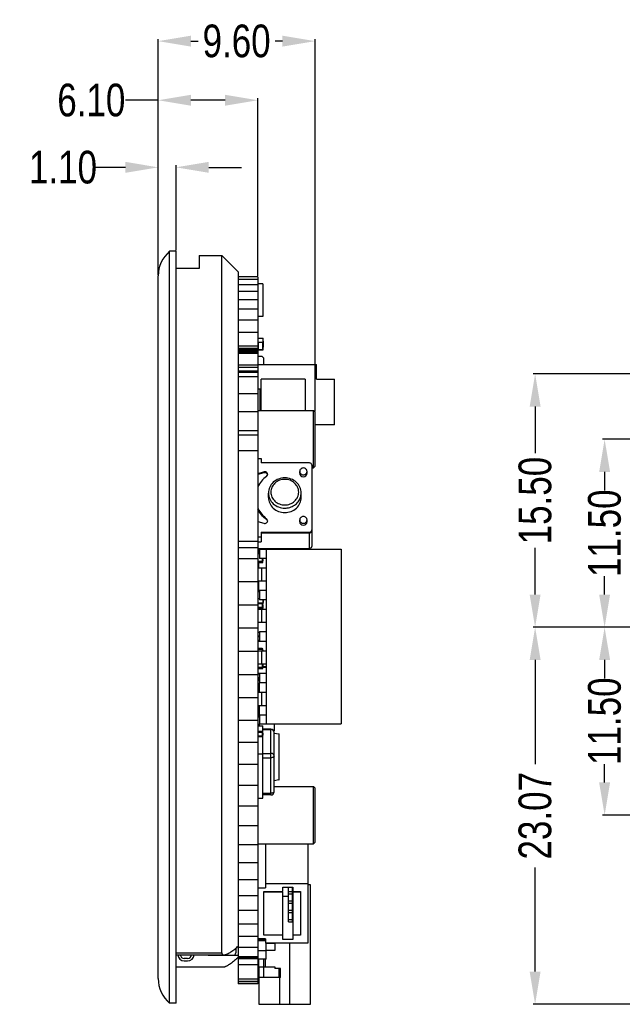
# Model space of a CAD drawing. Header units: inches. Extents: x 398 to 599, y 40 to 151.
# Tile 10 of 100: x 490 to 527, y 70 to 130. Entities that reach past the tile are written whole.
import ezdxf

# ---------------------------------------------------------------- set-up
doc = ezdxf.new("R2010")
doc.units = ezdxf.units.IN
doc.header["$LTSCALE"] = 1.21
doc.header["$MEASUREMENT"] = 0
doc.header["$PDMODE"] = 3
doc.header["$PDSIZE"] = 0.3125
doc.layers.get('0').update_dxf_attribs({"linetype": 'CONTINUOUS'})
doc.layers.get('Defpoints').update_dxf_attribs({"linetype": 'CONTINUOUS'})
doc.layers.add('DIM', color=3, linetype='CONTINUOUS')
doc.styles.get("Standard").update_dxf_attribs({"font": 'txt', "width": 0.8})
doc.dimstyles.get("Standard").update_dxf_attribs({"dimtxt": 0.15625, "dimasz": 0.1875, "dimexe": 0.125, "dimexo": 0.0625, "dimgap": 0.09, "dimtad": 0, "dimtih": 1, "dimtoh": 1, "dimzin": 4, "dimdsep": 46, "dimtxsty": 'Standard', "dimblk": '_FILLED', "dimblk1": '_FILLED', "dimblk2": '_FILLED', "dimcen": 0.09, "dimazin": 1, "dimtp": 0.01, "dimtm": 0.01, "dimtfac": 1, "dimtofl": 0, "dimtmove": 0, "dimatfit": 3, "dimldrblk": '_FILLED', "dimfxl": 1, "dimtolj": 1, "dimtzin": 4, "dimarcsym": 0})

# ---------------------------------------------------------------- blocks, each defined once
blk = doc.blocks.new('_FILLED')
at = {"color": 0, "linetype": 'ByBlock'}
blk.add_solid([(0, 0), (-1, 0.167), (-1, -0.167)], dxfattribs=at)
blk = doc.blocks.new('*D46')
at = {"layer": 'Defpoints', "color": 0}
for p in [(498.308, 121.061), (499.408, 115.925), (498.308, 114.425)]:
    blk.add_point(p, dxfattribs=at)
at = {"layer": 'DIM', "color": 0, "lineweight": -2}
for p, q in [((498.308, 114.488), (498.308, 121.186)), ((499.408, 115.988), (499.408, 121.186)), ((496.308, 121.061), (494.308, 121.061)), ((501.408, 121.061), (503.408, 121.061))]:
    blk.add_line(p, q, dxfattribs=at)
at = {"layer": 'DIM', "color": 0, "lineweight": -2, "xscale": 2, "yscale": 2, "zscale": 2}
blk.add_blockref('_FILLED', (498.308, 121.061), dxfattribs=at)
at = {"layer": 'DIM', "color": 0, "lineweight": -2, "xscale": 2, "yscale": 2, "zscale": 2, "rotation": 180}
blk.add_blockref('_FILLED', (499.408, 121.061), dxfattribs=at)
at = {"layer": 'DIM', "color": 0, "insert": (492.484, 121.061), "char_height": 2, "attachment_point": 5}
blk.add_mtext('\\A1;1.10', dxfattribs=at)
blk = doc.blocks.new('*D47')
at = {"layer": 'Defpoints', "color": 0}
for p in [(498.308, 125.166), (498.308, 114.457), (504.408, 114.358)]:
    blk.add_point(p, dxfattribs=at)
at = {"layer": 'DIM', "color": 0, "lineweight": -2}
for p, q in [((498.308, 125.166), (496.308, 125.166)), ((498.308, 114.519), (498.308, 125.291)), ((502.408, 125.166), (500.308, 125.166)), ((504.408, 114.42), (504.408, 125.291))]:
    blk.add_line(p, q, dxfattribs=at)
at = {"layer": 'DIM', "color": 0, "lineweight": -2, "xscale": 2, "yscale": 2, "zscale": 2, "rotation": 180}
blk.add_blockref('_FILLED', (498.308, 125.166), dxfattribs=at)
at = {"layer": 'DIM', "color": 0, "lineweight": -2, "xscale": 2, "yscale": 2, "zscale": 2}
blk.add_blockref('_FILLED', (504.408, 125.166), dxfattribs=at)
at = {"layer": 'DIM', "color": 0, "insert": (494.218, 125.166), "char_height": 2, "attachment_point": 5}
blk.add_mtext('\\A1;6.10', dxfattribs=at)
blk = doc.blocks.new('*D48')
at = {"layer": 'Defpoints', "color": 0}
for p in [(498.308, 128.782), (498.308, 114.425), (507.908, 106.075)]:
    blk.add_point(p, dxfattribs=at)
at = {"layer": 'DIM', "color": 0, "lineweight": -2}
for p, q in [((498.308, 114.488), (498.308, 128.907)), ((500.308, 128.782), (500.751, 128.782)), ((505.908, 128.782), (505.464, 128.782)), ((507.908, 106.138), (507.908, 128.907))]:
    blk.add_line(p, q, dxfattribs=at)
at = {"layer": 'DIM', "color": 0, "lineweight": -2, "xscale": 2, "yscale": 2, "zscale": 2, "rotation": 180}
blk.add_blockref('_FILLED', (498.308, 128.782), dxfattribs=at)
at = {"layer": 'DIM', "color": 0, "lineweight": -2, "xscale": 2, "yscale": 2, "zscale": 2}
blk.add_blockref('_FILLED', (507.908, 128.782), dxfattribs=at)
at = {"layer": 'DIM', "color": 0, "insert": (503.108, 128.782), "char_height": 2, "attachment_point": 5}
blk.add_mtext('\\A1;9.60', dxfattribs=at)
blk = doc.blocks.new('*D58')
at = {"layer": 'Defpoints', "color": 0}
for p in [(538.001, 104.428), (525.63, 92.925), (527.333, 92.925)]:
    blk.add_point(p, dxfattribs=at)
at = {"layer": 'DIM', "color": 0, "lineweight": -2}
for p, q in [((537.939, 104.428), (525.505, 104.428)), ((525.63, 102.428), (525.63, 101.3)), ((525.63, 94.925), (525.63, 96.053)), ((527.27, 92.925), (525.505, 92.925))]:
    blk.add_line(p, q, dxfattribs=at)
at = {"layer": 'DIM', "color": 0, "lineweight": -2, "xscale": 2, "yscale": 2, "zscale": 2}
for p, rotation in [((525.63, 104.428), 90), ((525.63, 92.925), 270)]:
    blk.add_blockref('_FILLED', p, dxfattribs=dict(at, rotation=rotation))
at = {"layer": 'DIM', "color": 0, "insert": (525.63, 98.676), "char_height": 2, "attachment_point": 5, "rotation": 90}
blk.add_mtext('\\A1;11.50', dxfattribs=at)
blk = doc.blocks.new('*D59')
at = {"layer": 'Defpoints', "color": 0}
for p in [(540.251, 108.425), (521.377, 92.925), (527.333, 92.925)]:
    blk.add_point(p, dxfattribs=at)
at = {"layer": 'DIM', "color": 0, "lineweight": -2}
for p, q in [((540.189, 108.425), (521.252, 108.425)), ((521.377, 106.425), (521.377, 103.565)), ((521.377, 94.925), (521.377, 97.785)), ((527.27, 92.925), (521.252, 92.925))]:
    blk.add_line(p, q, dxfattribs=at)
at = {"layer": 'DIM', "color": 0, "lineweight": -2, "xscale": 2, "yscale": 2, "zscale": 2}
for p, rotation in [((521.377, 108.425), 90), ((521.377, 92.925), 270)]:
    blk.add_blockref('_FILLED', p, dxfattribs=dict(at, rotation=rotation))
at = {"layer": 'DIM', "color": 0, "insert": (521.377, 100.675), "char_height": 2, "attachment_point": 5, "rotation": 90}
blk.add_mtext('\\A1;15.50', dxfattribs=at)
blk = doc.blocks.new('*D60')
at = {"layer": 'Defpoints', "color": 0}
for p in [(525.63, 92.925), (527.333, 92.925), (538.001, 81.428)]:
    blk.add_point(p, dxfattribs=at)
at = {"layer": 'DIM', "color": 0, "lineweight": -2}
for p, q in [((527.27, 92.925), (525.505, 92.925)), ((525.63, 90.925), (525.63, 89.8)), ((525.63, 83.428), (525.63, 84.553)), ((537.939, 81.428), (525.505, 81.428))]:
    blk.add_line(p, q, dxfattribs=at)
at = {"layer": 'DIM', "color": 0, "lineweight": -2, "xscale": 2, "yscale": 2, "zscale": 2}
for p, rotation in [((525.63, 92.925), 90), ((525.63, 81.428), 270)]:
    blk.add_blockref('_FILLED', p, dxfattribs=dict(at, rotation=rotation))
at = {"layer": 'DIM', "color": 0, "insert": (525.63, 87.176), "char_height": 2, "attachment_point": 5, "rotation": 90}
blk.add_mtext('\\A1;11.50', dxfattribs=at)
blk = doc.blocks.new('*D67')
at = {"layer": 'Defpoints', "color": 0}
for p in [(521.377, 92.925), (527.333, 92.925), (549.281, 69.855)]:
    blk.add_point(p, dxfattribs=at)
at = {"layer": 'DIM', "color": 0, "lineweight": -2}
for p, q in [((527.27, 92.925), (521.252, 92.925)), ((521.377, 90.925), (521.377, 84.547)), ((521.377, 71.855), (521.377, 78.234)), ((549.219, 69.855), (521.252, 69.855))]:
    blk.add_line(p, q, dxfattribs=at)
at = {"layer": 'DIM', "color": 0, "lineweight": -2, "xscale": 2, "yscale": 2, "zscale": 2}
for p, rotation in [((521.377, 92.925), 90), ((521.377, 69.855), 270)]:
    blk.add_blockref('_FILLED', p, dxfattribs=dict(at, rotation=rotation))
at = {"layer": 'DIM', "color": 0, "insert": (521.377, 81.39), "char_height": 2, "attachment_point": 5, "rotation": 90}
blk.add_mtext('\\A1;23.07', dxfattribs=at)

msp = doc.modelspace()

# ---------------------------------------------------------------- linework, layer by layer
at = {"color": 7, "linetype": 'Continuous'}
for p, q in [((499.008, 69.925), (499.008, 115.925)), ((499.408, 115.925), (499.008, 115.925)), ((499.408, 69.925), (499.408, 115.925)), ((500.808, 115.675), (500.808, 114.87)), ((500.808, 115.675), (502.208, 115.675)), ((502.208, 73.002), (502.208, 115.675)), ((503.208, 114.675), (502.208, 115.675)), ((500.808, 114.87), (499.408, 114.87)), ((498.308, 71.425), (498.308, 114.425)), ((503.208, 114.358), (503.208, 71.098)), ((504.408, 114.358), (503.208, 114.358)), ((504.408, 114.201), (503.208, 114.201)), ((503.208, 114.102), (503.208, 110.994)), ((504.408, 113.878), (503.208, 113.878)), ((504.408, 114.358), (504.408, 71.098)), ((504.428, 111.93), (504.428, 113.93)), ((504.708, 113.93), (504.428, 113.93)), ((504.708, 113.93), (504.708, 111.93)), ((504.408, 113.464), (503.208, 113.464)), ((504.408, 112.963), (503.208, 112.963)), ((504.408, 112.375), (503.208, 112.375)), ((504.408, 111.704), (503.208, 111.704)), ((504.708, 111.93), (504.428, 111.93)), ((504.408, 110.952), (503.208, 110.952)), ((504.408, 110.607), (504.733, 110.607)), ((504.408, 110.374), (504.733, 110.374)), ((504.408, 110.303), (504.433, 110.303)), ((504.433, 110.356), (504.433, 109.911)), ((504.433, 110.356), (504.708, 110.356)), ((504.708, 109.911), (504.708, 110.356)), ((504.733, 110.339), (504.708, 110.339)), ((504.708, 110.303), (504.733, 110.303)), ((504.733, 109.893), (504.733, 110.607)), ((504.743, 110.431), (504.733, 110.431)), ((504.733, 110.398), (504.743, 110.398)), ((504.733, 110.307), (504.743, 110.307)), ((504.733, 110.294), (504.743, 110.294)), ((504.733, 110.279), (504.743, 110.279)), ((504.733, 110.266), (504.743, 110.266)), ((504.733, 110.263), (504.743, 110.263)), ((504.743, 110.431), (504.743, 110.058)), ((504.408, 110.122), (503.208, 110.122)), ((504.408, 109.971), (503.208, 109.971)), ((504.408, 109.954), (503.208, 109.954)), ((504.408, 109.887), (503.208, 109.887)), ((504.408, 109.809), (503.208, 109.809)), ((504.408, 109.731), (503.208, 109.731)), ((504.408, 109.677), (503.208, 109.677)), ((504.433, 110.197), (504.408, 110.197)), ((504.408, 109.964), (504.433, 109.964)), ((504.408, 109.893), (504.733, 109.893)), ((504.433, 109.911), (504.708, 109.911)), ((504.708, 109.964), (504.733, 109.964)), ((504.733, 109.928), (504.708, 109.928)), ((504.733, 110.191), (504.743, 110.191)), ((504.733, 110.144), (504.743, 110.144)), ((504.733, 110.13), (504.743, 110.13)), ((504.733, 110.068), (504.743, 110.068)), ((504.733, 110.058), (504.743, 110.058)), ((504.408, 109.505), (504.658, 109.505)), ((504.758, 109.405), (504.658, 109.505)), ((504.758, 109.405), (504.758, 109.005)), ((504.408, 108.949), (503.208, 108.949)), ((504.408, 108.812), (503.208, 108.812)), ((503.208, 108.789), (503.208, 106.695)), ((504.408, 108.593), (503.208, 108.593)), ((504.408, 108.568), (503.208, 108.568)), ((504.408, 108.553), (503.208, 108.553)), ((504.408, 108.511), (503.208, 108.511)), ((504.408, 109.005), (508.008, 109.005)), ((508.008, 108.105), (508.008, 109.005)), ((504.408, 108.245), (503.208, 108.245)), ((504.608, 106.175), (504.608, 108.105)), ((507.308, 108.105), (504.608, 108.105)), ((507.308, 108.105), (507.308, 106.175)), ((508.008, 108.105), (509.108, 108.105)), ((509.108, 105.305), (509.108, 108.105)), ((504.408, 107.505), (504.608, 107.505)), ((504.558, 106.175), (504.558, 107.505)), ((504.408, 107.206), (503.208, 107.206)), ((504.408, 106.105), (503.208, 106.105)), ((504.408, 106.175), (507.808, 106.175)), ((507.808, 102.675), (507.808, 106.175)), ((507.908, 106.075), (507.808, 106.175)), ((507.908, 102.775), (507.908, 106.075)), ((504.408, 104.948), (503.208, 104.948)), ((509.108, 105.305), (507.908, 105.305)), ((504.408, 104.677), (503.208, 104.677)), ((504.408, 103.724), (503.208, 103.724)), ((504.408, 103.251), (504.608, 103.251)), ((504.608, 103.251), (504.608, 102.975)), ((504.408, 102.326), (504.784, 102.431)), ((507.558, 102.975), (504.608, 102.975)), ((504.784, 102.431), (504.784, 102.372)), ((506.968, 102.342), (506.968, 102.459)), ((507.42, 102.342), (507.42, 102.459)), ((507.708, 102.837), (507.708, 98.868)), ((507.708, 102.675), (507.808, 102.675)), ((507.908, 102.775), (507.808, 102.675)), ((504.784, 102.372), (504.408, 102.267)), ((504.944, 102.151), (505.01, 102.277)), ((505.058, 100.858), (505.058, 101.132)), ((507.058, 100.858), (507.058, 101.132)), ((504.944, 99.565), (504.944, 99.506)), ((505.01, 99.44), (504.944, 99.565)), ((506.968, 99.374), (506.968, 99.492)), ((507.42, 99.374), (507.42, 99.492)), ((504.408, 99.39), (504.784, 99.285)), ((507.708, 98.84), (507.708, 97.883)), ((504.408, 98.465), (504.608, 98.465)), ((504.608, 98.741), (504.608, 98.152)), ((504.608, 98.741), (507.558, 98.741)), ((504.608, 98.702), (507.558, 98.702)), ((507.558, 98.681), (504.608, 98.681)), ((507.558, 98.741), (507.558, 98.702)), ((507.558, 98.681), (507.558, 97.745)), ((504.408, 98.168), (503.208, 98.168)), ((503.208, 98.043), (503.208, 97.783)), ((504.408, 97.783), (503.208, 97.783)), ((504.408, 98.152), (504.608, 98.152)), ((504.408, 97.745), (507.558, 97.745)), ((504.408, 97.645), (504.458, 97.645)), ((504.458, 97.745), (504.458, 97.487)), ((504.508, 97.705), (504.508, 97.135)), ((504.508, 97.705), (509.508, 97.705)), ((504.908, 97.705), (504.908, 97.745)), ((504.908, 97.705), (504.908, 87.005)), ((509.508, 97.705), (509.508, 87.005)), ((504.408, 97.103), (503.208, 97.103)), ((504.408, 97.457), (504.508, 97.457)), ((504.408, 97.426), (504.508, 97.426)), ((504.438, 96.877), (504.438, 97.487)), ((504.508, 97.487), (504.438, 97.487)), ((504.908, 97.135), (504.508, 97.135)), ((504.682, 97.135), (504.682, 96.877)), ((504.712, 96.908), (504.712, 97.135)), ((504.715, 97.122), (504.712, 97.122)), ((504.712, 97.085), (504.715, 97.085)), ((504.715, 97.056), (504.712, 97.056)), ((504.712, 97.045), (504.715, 97.045)), ((504.715, 96.993), (504.712, 96.993)), ((504.715, 97.135), (504.715, 97.085)), ((504.715, 97.056), (504.715, 96.982)), ((504.712, 96.938), (504.408, 96.938)), ((504.712, 96.908), (504.408, 96.908)), ((504.408, 96.865), (504.458, 96.865)), ((504.408, 96.565), (504.902, 96.565)), ((504.438, 96.877), (504.682, 96.877)), ((504.458, 96.877), (504.458, 96.565)), ((504.659, 96.165), (504.658, 96.564)), ((504.715, 96.982), (504.712, 96.982)), ((504.658, 95.766), (504.659, 96.165)), ((504.408, 95.698), (503.208, 95.698)), ((504.408, 95.765), (504.902, 95.765)), ((504.408, 95.442), (504.458, 95.442)), ((504.438, 95.442), (504.438, 95.765)), ((504.458, 95.765), (504.458, 95.127)), ((504.508, 95.195), (504.508, 94.595)), ((504.508, 95.195), (504.908, 95.195)), ((504.408, 95.112), (504.508, 95.112)), ((504.408, 94.68), (504.508, 94.68)), ((504.508, 95.127), (504.458, 95.127)), ((504.908, 94.595), (504.508, 94.595)), ((504.733, 94.35), (504.733, 94.595)), ((504.733, 94.589), (504.743, 94.589)), ((504.733, 94.585), (504.743, 94.585)), ((504.743, 94.589), (504.743, 94.431)), ((504.408, 94.281), (503.208, 94.281)), ((504.712, 94.123), (504.408, 94.123)), ((504.408, 94.025), (504.902, 94.025)), ((504.438, 94.025), (504.438, 94.398)), ((504.682, 94.398), (504.438, 94.398)), ((504.438, 94.367), (504.712, 94.367)), ((504.438, 94.093), (504.682, 94.093)), ((504.438, 94.093), (504.682, 94.093)), ((504.659, 93.625), (504.658, 94.024)), ((504.682, 94.398), (504.682, 94.025)), ((504.712, 94.123), (504.712, 94.367)), ((504.712, 94.35), (504.733, 94.35)), ((504.712, 94.302), (504.715, 94.302)), ((504.712, 94.257), (504.715, 94.257)), ((504.715, 94.24), (504.712, 94.24)), ((504.715, 94.195), (504.712, 94.195)), ((504.715, 94.188), (504.712, 94.188)), ((504.712, 94.146), (504.715, 94.146)), ((504.715, 94.129), (504.712, 94.129)), ((504.712, 94.025), (504.712, 94.123)), ((504.715, 94.084), (504.712, 94.084)), ((504.715, 94.302), (504.715, 94.084)), ((504.733, 94.435), (504.743, 94.435)), ((504.733, 94.431), (504.743, 94.431)), ((504.658, 93.226), (504.659, 93.625)), ((504.408, 92.858), (503.208, 92.858)), ((504.408, 93.225), (504.902, 93.225)), ((504.508, 92.594), (504.408, 92.594)), ((504.428, 92.488), (504.408, 92.488)), ((504.428, 92.38), (504.428, 92.594)), ((504.438, 92.077), (504.438, 92.382)), ((504.508, 92.382), (504.438, 92.382)), ((504.438, 92.351), (504.508, 92.351)), ((504.508, 92.655), (504.508, 92.055)), ((504.508, 92.655), (504.908, 92.655)), ((504.508, 92.107), (504.408, 92.107)), ((504.428, 91.726), (504.408, 91.726)), ((504.428, 91.618), (504.428, 92.079)), ((504.438, 92.077), (504.508, 92.077)), ((504.438, 91.485), (504.438, 91.62)), ((504.682, 91.62), (504.438, 91.62)), ((504.438, 91.589), (504.712, 91.589)), ((504.908, 92.055), (504.508, 92.055)), ((504.682, 91.62), (504.682, 91.485)), ((504.712, 91.485), (504.712, 91.589)), ((504.408, 91.434), (503.208, 91.434)), ((504.408, 91.485), (504.902, 91.485)), ((504.659, 91.085), (504.658, 91.484)), ((504.658, 90.686), (504.659, 91.085)), ((504.712, 91.524), (504.715, 91.524)), ((504.715, 91.524), (504.715, 91.485)), ((504.408, 90.685), (504.902, 90.685)), ((504.712, 90.461), (504.408, 90.461)), ((504.712, 90.431), (504.408, 90.431)), ((504.428, 90.094), (504.428, 90.402)), ((504.438, 90.4), (504.438, 90.685)), ((504.438, 90.4), (504.682, 90.4)), ((504.682, 90.685), (504.682, 90.4)), ((504.712, 90.431), (504.712, 90.685)), ((504.715, 90.645), (504.712, 90.645)), ((504.712, 90.608), (504.715, 90.608)), ((504.715, 90.579), (504.712, 90.579)), ((504.712, 90.568), (504.715, 90.568)), ((504.715, 90.516), (504.712, 90.516)), ((504.715, 90.505), (504.712, 90.505)), ((504.908, 90.503), (504.712, 90.503)), ((504.712, 90.473), (504.908, 90.473)), ((504.715, 90.682), (504.715, 90.608)), ((504.715, 90.579), (504.715, 90.505)), ((504.408, 90.017), (503.208, 90.017)), ((504.428, 90.202), (504.408, 90.202)), ((504.508, 89.821), (504.408, 89.821)), ((504.438, 89.791), (504.438, 90.096)), ((504.508, 90.096), (504.438, 90.096)), ((504.438, 90.065), (504.508, 90.065)), ((504.438, 89.791), (504.508, 89.791)), ((504.508, 90.115), (504.508, 89.515)), ((504.508, 90.115), (504.908, 90.115)), ((504.508, 89.415), (504.408, 89.415)), ((504.438, 89.385), (504.438, 89.689)), ((504.508, 89.689), (504.438, 89.689)), ((504.438, 89.659), (504.508, 89.659)), ((504.438, 89.385), (504.508, 89.385)), ((504.438, 89.029), (504.438, 89.334)), ((504.508, 89.334), (504.438, 89.334)), ((504.438, 89.303), (504.508, 89.303)), ((504.508, 88.945), (504.508, 89.515)), ((504.908, 89.515), (504.508, 89.515)), ((504.408, 88.612), (503.208, 88.612)), ((504.508, 89.059), (504.408, 89.059)), ((504.408, 88.945), (504.902, 88.945)), ((504.438, 89.029), (504.508, 89.029)), ((504.659, 88.545), (504.658, 88.944)), ((504.408, 88.145), (504.902, 88.145)), ((504.408, 88.124), (504.508, 88.124)), ((504.408, 88.024), (504.433, 88.024)), ((504.408, 87.983), (504.433, 87.983)), ((504.433, 88.099), (504.433, 87.469)), ((504.433, 88.099), (504.508, 88.099)), ((504.438, 88.124), (504.438, 88.145)), ((504.508, 87.575), (504.508, 88.145)), ((504.658, 88.146), (504.659, 88.545)), ((504.433, 87.764), (504.408, 87.764)), ((504.408, 87.544), (504.433, 87.544)), ((504.408, 87.444), (504.508, 87.444)), ((504.433, 87.469), (504.508, 87.469)), ((504.508, 87.575), (504.508, 87.005)), ((504.508, 87.575), (504.908, 87.575)), ((504.408, 87.225), (503.208, 87.225)), ((504.508, 86.911), (504.408, 86.911)), ((504.408, 86.889), (504.708, 86.889)), ((504.508, 86.889), (504.508, 87.005)), ((504.508, 87.005), (509.508, 87.005)), ((504.708, 86.525), (504.708, 86.889)), ((505.408, 87.005), (505.408, 86.592)), ((504.408, 86.509), (504.712, 86.509)), ((504.712, 86.265), (504.408, 86.265)), ((504.438, 86.235), (504.438, 86.54)), ((504.682, 86.54), (504.438, 86.54)), ((504.438, 86.235), (504.682, 86.235)), ((504.682, 86.54), (504.682, 86.235)), ((505.208, 86.69), (504.708, 86.69)), ((504.708, 86.67), (505.208, 86.67)), ((504.708, 82.462), (504.708, 86.249)), ((504.712, 86.265), (504.712, 86.509)), ((504.715, 86.437), (504.712, 86.437)), ((504.715, 86.436), (504.712, 86.436)), ((504.715, 86.427), (504.712, 86.427)), ((504.712, 86.419), (504.715, 86.419)), ((504.715, 86.331), (504.712, 86.331)), ((504.715, 86.437), (504.715, 86.331)), ((505.208, 82.662), (505.208, 86.69)), ((505.408, 86.592), (505.378, 86.592)), ((505.408, 82.862), (505.408, 86.49)), ((505.408, 86.449), (505.691, 86.399)), ((505.691, 86.379), (505.408, 86.429)), ((505.691, 86.399), (505.691, 86.379)), ((505.691, 86.379), (505.691, 83.601)), ((505.691, 86.379), (505.708, 86.379)), ((505.708, 83.601), (505.708, 86.379)), ((504.408, 85.863), (503.208, 85.863)), ((504.408, 85.171), (504.708, 85.171)), ((504.708, 85.209), (505.208, 85.209)), ((504.708, 84.943), (505.208, 84.943)), ((504.408, 84.53), (503.208, 84.53)), ((504.408, 83.233), (503.208, 83.233)), ((505.408, 83.551), (505.691, 83.601)), ((505.691, 83.582), (505.408, 83.532)), ((505.408, 83.175), (507.808, 83.175)), ((505.708, 83.601), (505.691, 83.601)), ((505.691, 83.601), (505.691, 83.582)), ((507.808, 79.675), (507.808, 83.175)), ((507.908, 83.075), (507.808, 83.175)), ((504.708, 82.776), (505.208, 82.776)), ((505.208, 82.662), (504.708, 82.662)), ((507.908, 79.775), (507.908, 83.075)), ((504.408, 81.977), (503.208, 81.977)), ((504.408, 82.462), (504.708, 82.462)), ((504.408, 80.768), (503.208, 80.768)), ((504.408, 79.61), (503.208, 79.61)), ((504.408, 79.675), (507.808, 79.675)), ((504.876, 79.675), (504.876, 76.98)), ((507.458, 79.675), (507.458, 73.603)), ((507.908, 79.775), (507.808, 79.675)), ((504.408, 78.509), (503.208, 78.509)), ((504.408, 77.47), (503.208, 77.47)), ((504.876, 77.246), (507.458, 77.246)), ((507.631, 77.155), (507.458, 77.155)), ((507.631, 69.855), (507.631, 77.155)), ((504.408, 76.98), (504.876, 76.98)), ((504.768, 74.088), (504.768, 76.761)), ((504.768, 76.761), (505.937, 76.761)), ((505.937, 76.709), (504.768, 76.709)), ((505.937, 76.761), (505.937, 77.019)), ((505.937, 77.019), (506.553, 77.019)), ((505.937, 73.83), (505.937, 76.709)), ((506.283, 74.902), (506.283, 77.019)), ((506.283, 76.766), (506.533, 76.766)), ((506.283, 76.623), (506.533, 76.623)), ((506.533, 74.902), (506.533, 77.019)), ((506.553, 77.019), (506.553, 76.761)), ((506.553, 76.761), (507.019, 76.761)), ((506.553, 76.709), (506.553, 73.83)), ((507.019, 76.709), (506.553, 76.709)), ((507.019, 76.761), (507.019, 74.088)), ((504.408, 76.496), (503.208, 76.496)), ((506.283, 76.451), (505.937, 76.451)), ((506.283, 76.193), (506.533, 76.193)), ((506.283, 76.049), (506.533, 76.049)), ((506.553, 76.451), (506.533, 76.451)), ((504.408, 75.593), (503.208, 75.593)), ((506.283, 75.619), (506.533, 75.619)), ((506.283, 75.476), (506.533, 75.476)), ((504.408, 74.764), (503.208, 74.764)), ((506.283, 75.045), (506.533, 75.045)), ((506.283, 74.902), (506.533, 74.902)), ((504.408, 74.012), (503.208, 74.012)), ((504.876, 73.869), (504.408, 73.869)), ((504.876, 73.806), (504.408, 73.806)), ((504.876, 73.742), (504.408, 73.742)), ((505.937, 74.088), (504.768, 74.088)), ((504.876, 73.869), (504.876, 73.603)), ((507.458, 73.603), (504.876, 73.603)), ((504.908, 72.624), (504.908, 73.603)), ((504.908, 73.602), (505.451, 73.602)), ((505.451, 73.603), (505.451, 73.155)), ((506.553, 73.83), (505.937, 73.83)), ((506.351, 73.603), (506.351, 69.855)), ((507.019, 74.088), (506.553, 74.088)), ((499.408, 73.002), (502.208, 73.002)), ((503.058, 73.287), (503.058, 73.01)), ((504.408, 73.34), (503.208, 73.34)), ((504.908, 73.137), (504.408, 73.137)), ((505.451, 73.155), (504.908, 73.155)), ((499.408, 72.877), (502.327, 72.877)), ((500.108, 72.66), (499.908, 72.66)), ((499.908, 72.51), (500.108, 72.51)), ((501.358, 72.877), (501.358, 72.86)), ((501.358, 72.86), (503.208, 72.86)), ((501.658, 72.86), (501.658, 72.877)), ((504.408, 72.753), (503.208, 72.753)), ((504.408, 72.684), (503.208, 72.684)), ((504.408, 72.633), (503.208, 72.633)), ((504.908, 72.624), (504.408, 72.624)), ((504.451, 72.613), (504.408, 72.613)), ((504.451, 72.624), (504.451, 72.155)), ((504.751, 72.624), (504.751, 72.155)), ((504.851, 72.624), (504.851, 72.155)), ((502.293, 72.124), (499.408, 72.124)), ((504.408, 72.272), (503.208, 72.272)), ((504.451, 72.155), (505.451, 72.155)), ((504.471, 72.155), (504.471, 69.855)), ((504.771, 71.505), (504.771, 72.155)), ((505.451, 72.155), (505.451, 72.055)), ((505.801, 72.055), (505.451, 72.055)), ((505.706, 71.505), (505.706, 72.055)), ((505.731, 71.505), (505.731, 72.055)), ((505.801, 71.975), (505.731, 71.975)), ((505.801, 71.505), (505.801, 72.055)), ((504.408, 71.389), (503.208, 71.389)), ((504.408, 71.246), (503.208, 71.246)), ((504.408, 71.135), (503.208, 71.135)), ((504.408, 71.098), (503.208, 71.098)), ((505.801, 71.505), (504.471, 71.505)), ((505.801, 71.548), (505.731, 71.548)), ((505.751, 69.855), (505.751, 71.505)), ((499.408, 69.925), (499.008, 69.925)), ((504.471, 69.855), (507.631, 69.855))]:
    msp.add_line(p, q, dxfattribs=at)
at = {"color": 4, "linetype": 'Continuous'}
for p, q in [((503.208, 114.675), (503.208, 114.102)), ((503.208, 110.994), (503.208, 108.789)), ((503.208, 106.695), (503.208, 98.043))]:
    msp.add_line(p, q, dxfattribs=at)
at = {"color": 7, "linetype": 'Continuous'}
for centre, radius, start, end in [((500.265, 114.425), 1.957, 129.96621, 180), ((507.558, 102.817), 0.159, 84.80998, 89.98218), ((506.213, 101.127), 0.844, 340.63819, 341.93195), ((505.842, 100.875), 1.58, 204.78292, 206.563), ((507.574, 98.881), 0.133, 328.03567, 334.10295), ((507.574, 98.881), 0.134, 334.1007, 343.02777), ((507.577, 98.88), 0.131, 343.02161, 351.32937), ((507.583, 98.879), 0.125, 351.32303, 359.95179), ((504.438, 97.457), 0.0305, 90, 101.25005), ((504.438, 96.908), 0.0305, 180, 270), ((504.682, 96.908), 0.0305, 270, 0), ((504.682, 94.367), 0.0305, 360, 90), ((504.682, 94.123), 0.0305, 270, 0), ((504.682, 94.123), 0.0305, 270, 360), ((504.682, 91.589), 0.0305, 360, 90), ((504.438, 90.431), 0.0305, 180, 270), ((504.682, 90.431), 0.0305, 270, 0), ((504.438, 88.049), 0.0305, 234.17282, 259.63228), ((504.682, 86.509), 0.0305, 0, 90), ((504.682, 86.265), 0.0305, 270, 0), ((505.208, 86.49), 0.2, 0, 90), ((505.688, 86.379), 0.02, 0, 80), ((505.688, 83.601), 0.02, 280, 0), ((505.208, 82.862), 0.2, 270, 0), ((502.908, 73.01), 0.15, 269.99999, 359.99999), ((499.685, 77.386), 5.309, 311.04136, 311.57031), ((499.908, 72.91), 0.4, 184.68399, 270), ((499.908, 72.91), 0.25, 187.50805, 270), ((500.108, 72.91), 0.4, 270, 355.31601), ((500.108, 72.91), 0.25, 270, 352.49195), ((498.755, 77.571), 6.576, 312.03613, 312.33905), ((498.675, 77.659), 6.695, 312.33893, 312.61089), ((500.265, 71.425), 1.957, 180, 230.03379)]:
    msp.add_arc(centre, radius, start, end, dxfattribs=at)
for points, knots in [([(505.01, 102.277), (505.01, 102.302), (504.996, 102.353), (504.942, 102.412), (504.865, 102.44), (504.81, 102.438), (504.784, 102.431)], [0, 0, 0, 0, 0.239384, 0.486386, 0.743983, 1, 1, 1, 1]), ([(507.194, 102.667), (507.165, 102.667), (507.107, 102.655), (507.033, 102.61), (506.98, 102.542), (506.968, 102.486), (506.968, 102.459)], [0, 0, 0, 0, 0.254564, 0.511668, 0.758878, 1, 1, 1, 1]), ([(506.968, 102.459), (506.968, 102.432), (506.98, 102.376), (507.033, 102.307), (507.107, 102.263), (507.165, 102.251), (507.194, 102.251)], [0, 0, 0, 0, 0.241122, 0.488332, 0.745436, 1, 1, 1, 1]), ([(507.42, 102.459), (507.42, 102.486), (507.408, 102.542), (507.355, 102.61), (507.281, 102.655), (507.223, 102.667), (507.194, 102.667)], [0, 0, 0, 0, 0.241122, 0.488332, 0.745436, 1, 1, 1, 1]), ([(507.194, 102.251), (507.223, 102.251), (507.281, 102.263), (507.355, 102.307), (507.408, 102.376), (507.42, 102.432), (507.42, 102.459)], [0, 0, 0, 0, 0.254564, 0.511668, 0.758878, 1, 1, 1, 1]), ([(507.708, 102.837), (507.708, 102.861), (507.693, 102.911), (507.655, 102.945), (507.633, 102.957)], [0, 0, 0, 0, 0.490718, 1, 1, 1, 1]), ([(504.944, 102.151), (504.828, 102.067), (504.619, 101.872), (504.466, 101.63), (504.408, 101.504)], [0, 0, 0, 0, 0.505067, 1, 1, 1, 1]), ([(505.007, 102.249), (505, 102.279), (504.979, 102.317), (504.946, 102.343), (504.938, 102.349)], [0, 0, 0, 0, 0.742203, 1, 1, 1, 1]), ([(506.058, 102.064), (505.929, 102.064), (505.67, 102.016), (505.337, 101.814), (505.112, 101.503), (505.058, 101.254), (505.058, 101.132)], [0, 0, 0, 0, 0.256483, 0.509603, 0.756926, 1, 1, 1, 1]), ([(506.058, 101.973), (505.948, 101.973), (505.728, 101.932), (505.445, 101.762), (505.253, 101.501), (505.186, 101.19), (505.253, 100.879), (505.445, 100.618), (505.728, 100.448), (505.948, 100.408), (506.058, 100.408)], [0, 0, 0, 0, 0.129368, 0.256835, 0.379926, 0.500078, 0.620237, 0.743309, 0.870686, 1, 1, 1, 1]), ([(507.058, 101.132), (507.058, 101.254), (507.003, 101.503), (506.778, 101.814), (506.445, 102.016), (506.187, 102.064), (506.058, 102.064)], [0, 0, 0, 0, 0.243072, 0.490398, 0.74352, 1, 1, 1, 1]), ([(506.058, 100.408), (506.167, 100.408), (506.387, 100.449), (506.67, 100.618), (506.862, 100.879), (506.929, 101.19), (506.862, 101.501), (506.67, 101.762), (506.387, 101.932), (506.167, 101.973), (506.058, 101.973)], [0, 0, 0, 0, 0.129368, 0.256835, 0.379926, 0.500078, 0.620237, 0.743309, 0.870686, 1, 1, 1, 1]), ([(506.968, 102.342), (506.968, 102.288), (507.021, 102.174), (507.137, 102.134), (507.194, 102.134)], [0, 0, 0, 0, 0.485378, 1, 1, 1, 1]), ([(507.194, 102.134), (507.251, 102.134), (507.367, 102.174), (507.42, 102.288), (507.42, 102.342)], [0, 0, 0, 0, 0.514622, 1, 1, 1, 1]), ([(505.058, 101.132), (505.058, 101.012), (505.111, 100.765), (505.337, 100.459), (505.67, 100.259), (505.928, 100.211), (506.058, 100.211)], [0, 0, 0, 0, 0.240277, 0.486407, 0.741285, 1, 1, 1, 1]), ([(505.058, 100.858), (505.058, 100.738), (505.111, 100.492), (505.337, 100.186), (505.67, 99.985), (505.928, 99.938), (506.058, 99.938)], [0, 0, 0, 0, 0.240278, 0.486408, 0.741286, 1, 1, 1, 1]), ([(506.058, 99.938), (506.187, 99.938), (506.446, 99.985), (506.778, 100.186), (507.004, 100.492), (507.057, 100.738), (507.057, 100.858)], [0, 0, 0, 0, 0.258714, 0.513592, 0.759722, 1, 1, 1, 1]), ([(506.058, 100.211), (506.161, 100.211), (506.369, 100.242), (506.652, 100.372), (506.877, 100.579), (506.976, 100.755), (507.009, 100.847)], [0, 0, 0, 0, 0.255931, 0.510702, 0.758591, 1, 1, 1, 1]), ([(504.944, 99.506), (504.828, 99.591), (504.619, 99.785), (504.466, 100.027), (504.408, 100.154)], [0, 0, 0, 0, 0.5051, 1, 1, 1, 1]), ([(504.429, 100.168), (504.488, 100.05), (504.637, 99.826), (504.835, 99.644), (504.944, 99.565)], [0, 0, 0, 0, 0.495301, 1, 1, 1, 1]), ([(504.784, 99.285), (504.81, 99.278), (504.865, 99.276), (504.942, 99.304), (504.996, 99.363), (505.01, 99.415), (505.01, 99.44)], [0, 0, 0, 0, 0.256017, 0.513614, 0.760616, 1, 1, 1, 1]), ([(507.194, 99.7), (507.165, 99.7), (507.107, 99.688), (507.033, 99.643), (506.98, 99.575), (506.968, 99.519), (506.968, 99.492)], [0, 0, 0, 0, 0.254564, 0.511668, 0.758878, 1, 1, 1, 1]), ([(506.968, 99.492), (506.968, 99.465), (506.98, 99.409), (507.033, 99.34), (507.107, 99.296), (507.165, 99.284), (507.194, 99.284)], [0, 0, 0, 0, 0.241122, 0.488332, 0.745436, 1, 1, 1, 1]), ([(507.42, 99.492), (507.42, 99.519), (507.408, 99.575), (507.355, 99.643), (507.281, 99.688), (507.223, 99.7), (507.194, 99.7)], [0, 0, 0, 0, 0.241122, 0.488332, 0.745436, 1, 1, 1, 1]), ([(507.194, 99.284), (507.223, 99.284), (507.281, 99.296), (507.355, 99.34), (507.408, 99.409), (507.42, 99.465), (507.42, 99.492)], [0, 0, 0, 0, 0.254564, 0.511668, 0.758878, 1, 1, 1, 1]), ([(506.968, 99.374), (506.968, 99.321), (507.021, 99.207), (507.137, 99.167), (507.194, 99.167)], [0, 0, 0, 0, 0.485378, 1, 1, 1, 1]), ([(507.194, 99.167), (507.251, 99.167), (507.367, 99.207), (507.42, 99.321), (507.42, 99.374)], [0, 0, 0, 0, 0.514622, 1, 1, 1, 1]), ([(507.708, 97.883), (507.708, 97.847), (507.673, 97.771), (507.595, 97.745), (507.558, 97.745)], [0, 0, 0, 0, 0.485373, 1, 1, 1, 1]), ([(505.408, 86.49), (505.408, 86.513), (505.397, 86.562), (505.337, 86.642), (505.258, 86.67), (505.208, 86.67)], [0, 0, 0, 0, 0.239985, 0.48767, 1, 1, 1, 1]), ([(505.408, 85.029), (505.408, 85.052), (505.397, 85.101), (505.337, 85.181), (505.258, 85.209), (505.208, 85.209)], [0, 0, 0, 0, 0.239985, 0.48767, 1, 1, 1, 1]), ([(505.408, 85.029), (505.408, 85.001), (505.352, 84.964), (505.282, 84.947), (505.233, 84.943), (505.208, 84.943)], [0, 0, 0, 0, 0.369179, 0.664722, 1, 1, 1, 1]), ([(505.408, 82.862), (505.408, 82.833), (505.352, 82.797), (505.282, 82.78), (505.233, 82.776), (505.208, 82.776)], [0, 0, 0, 0, 0.369168, 0.664716, 1, 1, 1, 1]), ([(502.208, 73.002), (502.208, 72.992), (502.209, 72.973), (502.215, 72.947), (502.225, 72.925), (502.239, 72.907), (502.256, 72.893), (502.277, 72.884), (502.301, 72.878), (502.318, 72.877), (502.327, 72.877)], [0, 0, 0, 0, 0.150846, 0.284894, 0.405787, 0.518652, 0.629477, 0.74396, 0.866519, 1, 1, 1, 1]), ([(502.327, 72.877), (502.339, 72.877), (502.366, 72.88), (502.407, 72.888), (502.451, 72.902), (502.516, 72.927), (502.602, 72.969), (502.709, 73.031), (502.82, 73.105), (502.978, 73.22), (503.094, 73.315), (503.171, 73.383)], [0, 0, 0, 0, 0.037895, 0.080132, 0.126627, 0.177152, 0.289103, 0.413668, 0.548703, 0.692405, 1, 1, 1, 1]), ([(503.158, 72.687), (503.077, 72.614), (502.956, 72.51), (502.792, 72.382), (502.676, 72.3), (502.582, 72.24), (502.511, 72.199), (502.461, 72.174), (502.414, 72.153), (502.37, 72.137), (502.331, 72.127), (502.305, 72.124), (502.293, 72.124)], [0, 0, 0, 0, 0.313127, 0.459391, 0.596425, 0.721943, 0.779534, 0.83315, 0.882368, 0.926774, 0.966029, 1, 1, 1, 1])]:
    msp.add_open_spline(points, degree=3, knots=knots, dxfattribs=at)
for points in [[(507.633, 102.957), (507.614, 102.967), (507.593, 102.973), (507.572, 102.975)], [(504.938, 102.349), (504.894, 102.377), (504.834, 102.386), (504.784, 102.372)], [(507.015, 100.865), (507.043, 100.951), (507.057, 101.042), (507.057, 101.132)], [(505, 99.431), (504.989, 99.461), (504.969, 99.488), (504.944, 99.506)], [(507.633, 98.759), (507.655, 98.771), (507.674, 98.789), (507.687, 98.81)], [(507.708, 98.84), (507.708, 98.816), (507.7, 98.791), (507.687, 98.771)], [(507.708, 98.819), (507.708, 98.795), (507.7, 98.77), (507.687, 98.75)], [(507.558, 98.741), (507.583, 98.741), (507.61, 98.747), (507.633, 98.759)], [(507.633, 98.72), (507.61, 98.708), (507.583, 98.702), (507.558, 98.702)], [(507.633, 98.699), (507.61, 98.687), (507.583, 98.681), (507.558, 98.681)], [(507.687, 98.771), (507.674, 98.75), (507.655, 98.732), (507.633, 98.72)], [(507.687, 98.75), (507.674, 98.729), (507.655, 98.711), (507.633, 98.699)]]:
    msp.add_open_spline(points, degree=3, dxfattribs=at)

# ---------------------------------------------------------------- dimensions: what is measured, and where the dimension line sits
at = {"layer": 'DIM'}
for base, p1, p2, picture, middle in [((498.308, 128.782), (507.908, 106.075), (498.308, 114.425), '*D48', (503.108, 128.782)), ((498.308, 125.166), (504.408, 114.358), (498.308, 114.457), '*D47', (494.218, 125.166)), ((498.308, 121.061), (499.408, 115.925), (498.308, 114.425), '*D46', (492.484, 121.061))]:
    dim = msp.add_linear_dim(base=base, p1=p1, p2=p2, dimstyle='Standard', override={"dimtxt": 2, "dimasz": 2, "dimtih": 0, "dimtoh": 0, "dimzin": 0, "dimcen": 0.198, "dimadec": 0, "dimazin": 0, "dimtp": 0, "dimtm": 0, "dimtdec": 4, "dimtzin": 0}, dxfattribs=at)
    dim.commit()
    dim.dimension.update_dxf_attribs({"geometry": picture, "text_midpoint": middle})
for base, p1, picture, middle in [((521.377, 92.925), (540.251, 108.425), '*D59', (521.377, 100.675)), ((525.63, 92.925), (538.001, 104.428), '*D58', (525.63, 98.676)), ((521.377, 92.925), (549.281, 69.855), '*D67', (521.377, 81.39)), ((525.63, 92.925), (538.001, 81.428), '*D60', (525.63, 87.176))]:
    dim = msp.add_linear_dim(base=base, p1=p1, p2=(527.333, 92.925), angle=90, dimstyle='Standard', override={"dimtxt": 2, "dimasz": 2, "dimtih": 0, "dimtoh": 0, "dimzin": 0, "dimcen": 0.198, "dimadec": 0, "dimazin": 0, "dimtp": 0, "dimtm": 0, "dimtdec": 4, "dimtzin": 0}, dxfattribs=at)
    dim.commit()
    dim.dimension.update_dxf_attribs({"geometry": picture, "text_midpoint": middle})

doc.saveas('drawing.dxf')
